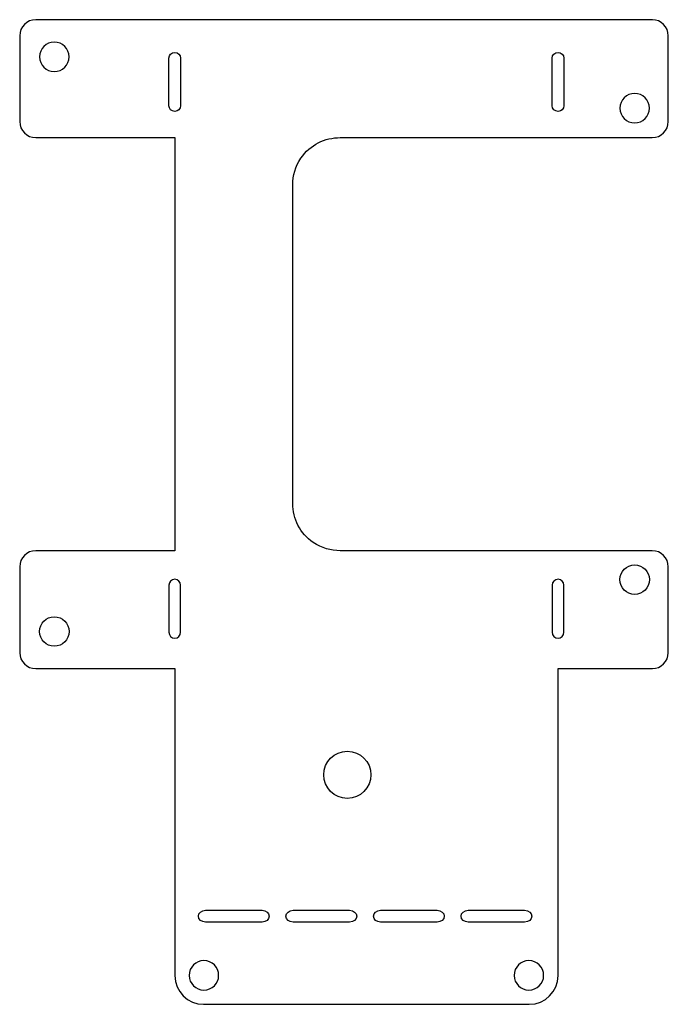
# Model space of a CAD drawing. Header units: centimetres. Extents: x -5.1 to 5.9, y -8.5 to 8.2.
import ezdxf

# ---------------------------------------------------------------- set-up
doc = ezdxf.new("R2010")
doc.units = ezdxf.units.CM
doc.header["$MEASUREMENT"] = 0
doc.layers.add('layer 1', color=7, linetype='Continuous')

msp = doc.modelspace()

# ---------------------------------------------------------------- linework, layer by layer
at = {"layer": 'layer 1', "color": 7, "lineweight": 25}
for points, knots in [([(0.34355, 6.23577), (0.34355, 6.23577), (0.34355, 6.23572), (0.34355, 6.23572), (0.34355, 6.23572), (0.08585, 6.2376), (-0.16804, 6.11516), (-0.32406, 5.88618), (-0.32406, 5.88618), (-0.41813, 5.74811), (-0.46311, 5.5911), (-0.46297, 5.43577), (-0.46297, 5.43577), (-0.46297, 5.43577), (-0.463, 5.43577), (-0.463, 5.43577), (-0.463, 5.43577), (-0.463, 5.43577), (-0.463, 0.03542), (-0.463, 0.03542), (-0.463, 0.03542), (-0.463, 0.03542), (-0.463, 0.03154), (-0.463, 0.03154), (-0.463, 0.03154), (-0.463, 0.03154), (-0.46297, 0.03154), (-0.46297, 0.03154), (-0.46297, 0.03154), (-0.46273, -0.2239), (-0.34046, -0.47481), (-0.11342, -0.62951), (-0.11342, -0.62951), (0.02659, -0.72491), (0.18608, -0.76979), (0.34355, -0.76836), (0.34355, -0.76836), (0.34355, -0.76836), (0.34355, -0.76846), (0.34355, -0.76846), (0.34355, -0.76846), (0.34355, -0.76846), (5.63599, -0.76846), (5.63599, -0.76846), (5.63599, -0.76846), (5.785, -0.76846), (5.90698, -0.89043), (5.90698, -1.03944), (5.90698, -1.03944), (5.90698, -1.03944), (5.90698, -2.49753), (5.90698, -2.49753), (5.90698, -2.49753), (5.90698, -2.64652), (5.78506, -2.76846), (5.63604, -2.76846), (5.63604, -2.76846), (5.63604, -2.76846), (4.03699, -2.76846), (4.03699, -2.76846), (4.03699, -2.76846), (4.03699, -2.76846), (4.03699, -6.46412), (4.03699, -6.46412), (4.03699, -6.46412), (4.03699, -6.46412), (4.03698, -6.46412), (4.03698, -6.46412), (4.03698, -6.46412), (4.03698, -6.46412), (4.03698, -7.97275), (4.03698, -7.97275), (4.03698, -7.97275), (4.03698, -8.24085), (3.81763, -8.4602), (3.54953, -8.4602), (3.54953, -8.4602), (3.54953, -8.4602), (-1.97556, -8.4602), (-1.97556, -8.4602), (-1.97556, -8.4602), (-2.24366, -8.4602), (-2.46301, -8.24085), (-2.46301, -7.97275), (-2.46301, -7.97275), (-2.46301, -7.97275), (-2.46301, -6.46412), (-2.46301, -6.46412), (-2.46301, -6.46412), (-2.46301, -6.46412), (-2.46301, -2.76846), (-2.46301, -2.76846), (-2.46301, -2.76846), (-2.46301, -2.76846), (-4.82204, -2.76846), (-4.82204, -2.76846), (-4.82204, -2.76846), (-4.97108, -2.76846), (-5.09302, -2.64652), (-5.09302, -2.49748), (-5.09302, -2.49748), (-5.09302, -2.49748), (-5.09302, -1.03944), (-5.09302, -1.03944), (-5.09302, -1.03944), (-5.09302, -0.8904), (-4.97105, -0.76846), (-4.82204, -0.76846), (-4.82204, -0.76846), (-4.82204, -0.76846), (-2.46302, -0.76846), (-2.46302, -0.76846), (-2.46302, -0.76846), (-2.46302, -0.76846), (-2.46302, 6.23577), (-2.46302, 6.23577), (-2.46302, 6.23577), (-2.46302, 6.23577), (-4.82204, 6.23577), (-4.82204, 6.23577), (-4.82204, 6.23577), (-4.97105, 6.23577), (-5.09302, 6.35771), (-5.09302, 6.50675), (-5.09302, 6.50675), (-5.09302, 6.50675), (-5.09302, 7.96479), (-5.09302, 7.96479), (-5.09302, 7.96479), (-5.09302, 8.11383), (-4.97108, 8.23577), (-4.82204, 8.23577), (-4.82204, 8.23577), (-4.82204, 8.23577), (5.63604, 8.23577), (5.63604, 8.23577), (5.63604, 8.23577), (5.78506, 8.23577), (5.90698, 8.11383), (5.90698, 7.96484), (5.90698, 7.96484), (5.90698, 7.96484), (5.90698, 6.50675), (5.90698, 6.50675), (5.90698, 6.50675), (5.90698, 6.35774), (5.785, 6.23577), (5.63599, 6.23577), (5.63599, 6.23577), (5.63599, 6.23577), (0.34355, 6.23577), (0.34355, 6.23577)], [0, 0, 0, 0, 0.02564103, 0.02564103, 0.02564103, 0.02564103, 0.05128205, 0.05128205, 0.05128205, 0.05128205, 0.07692308, 0.07692308, 0.07692308, 0.07692308, 0.1025641, 0.1025641, 0.1025641, 0.1025641, 0.12820513, 0.12820513, 0.12820513, 0.12820513, 0.15384615, 0.15384615, 0.15384615, 0.15384615, 0.17948718, 0.17948718, 0.17948718, 0.17948718, 0.20512821, 0.20512821, 0.20512821, 0.20512821, 0.23076923, 0.23076923, 0.23076923, 0.23076923, 0.25641026, 0.25641026, 0.25641026, 0.25641026, 0.28205128, 0.28205128, 0.28205128, 0.28205128, 0.30769231, 0.30769231, 0.30769231, 0.30769231, 0.33333333, 0.33333333, 0.33333333, 0.33333333, 0.35897436, 0.35897436, 0.35897436, 0.35897436, 0.38461538, 0.38461538, 0.38461538, 0.38461538, 0.41025641, 0.41025641, 0.41025641, 0.41025641, 0.43589744, 0.43589744, 0.43589744, 0.43589744, 0.46153846, 0.46153846, 0.46153846, 0.46153846, 0.48717949, 0.48717949, 0.48717949, 0.48717949, 0.51282051, 0.51282051, 0.51282051, 0.51282051, 0.53846154, 0.53846154, 0.53846154, 0.53846154, 0.56410256, 0.56410256, 0.56410256, 0.56410256, 0.58974359, 0.58974359, 0.58974359, 0.58974359, 0.61538462, 0.61538462, 0.61538462, 0.61538462, 0.64102564, 0.64102564, 0.64102564, 0.64102564, 0.66666667, 0.66666667, 0.66666667, 0.66666667, 0.69230769, 0.69230769, 0.69230769, 0.69230769, 0.71794872, 0.71794872, 0.71794872, 0.71794872, 0.74358974, 0.74358974, 0.74358974, 0.74358974, 0.76923077, 0.76923077, 0.76923077, 0.76923077, 0.79487179, 0.79487179, 0.79487179, 0.79487179, 0.82051282, 0.82051282, 0.82051282, 0.82051282, 0.84615385, 0.84615385, 0.84615385, 0.84615385, 0.87179487, 0.87179487, 0.87179487, 0.87179487, 0.8974359, 0.8974359, 0.8974359, 0.8974359, 0.92307692, 0.92307692, 0.92307692, 0.92307692, 0.94871795, 0.94871795, 0.94871795, 0.94871795, 1, 1, 1, 1]), ([(-4.2563, 7.60641), (-4.2563, 7.46834), (-4.36823, 7.35641), (-4.5063, 7.35641), (-4.5063, 7.35641), (-4.64437, 7.35641), (-4.7563, 7.46834), (-4.7563, 7.60641), (-4.7563, 7.60641), (-4.7563, 7.74448), (-4.64437, 7.85641), (-4.5063, 7.85641), (-4.5063, 7.85641), (-4.36823, 7.85641), (-4.2563, 7.74448), (-4.2563, 7.60641)], [0, 0, 0, 0, 0.2, 0.2, 0.2, 0.2, 0.4, 0.4, 0.4, 0.4, 0.6, 0.6, 0.6, 0.6, 1, 1, 1, 1]), ([(-2.46301, 7.68077), (-2.46301, 7.68077), (-2.46302, 7.68077), (-2.46302, 7.68077), (-2.46302, 7.68077), (-2.51772, 7.68077), (-2.56302, 7.63764), (-2.56302, 7.58554), (-2.56302, 7.58554), (-2.56302, 7.58554), (-2.56302, 6.77601), (-2.56302, 6.77601), (-2.56302, 6.77601), (-2.56302, 6.72391), (-2.51802, 6.68077), (-2.46302, 6.68077), (-2.46302, 6.68077), (-2.46302, 6.68077), (-2.46301, 6.68077), (-2.46301, 6.68077), (-2.46301, 6.68077), (-2.40801, 6.68077), (-2.36302, 6.72363), (-2.36302, 6.77601), (-2.36302, 6.77601), (-2.36302, 6.77601), (-2.36302, 7.58554), (-2.36302, 7.58554), (-2.36302, 7.58554), (-2.36302, 7.63792), (-2.40843, 7.68077), (-2.46301, 7.68077)], [0, 0, 0, 0, 0.11111111, 0.11111111, 0.11111111, 0.11111111, 0.22222222, 0.22222222, 0.22222222, 0.22222222, 0.33333333, 0.33333333, 0.33333333, 0.33333333, 0.44444444, 0.44444444, 0.44444444, 0.44444444, 0.55555556, 0.55555556, 0.55555556, 0.55555556, 0.66666667, 0.66666667, 0.66666667, 0.66666667, 0.77777778, 0.77777778, 0.77777778, 0.77777778, 1, 1, 1, 1]), ([(4.03699, 7.68077), (4.03699, 7.68077), (4.03698, 7.68077), (4.03698, 7.68077), (4.03698, 7.68077), (3.98225, 7.68077), (3.93698, 7.63767), (3.93698, 7.58554), (3.93698, 7.58554), (3.93698, 7.58554), (3.93698, 6.77601), (3.93698, 6.77601), (3.93698, 6.77601), (3.93698, 6.72388), (3.98198, 6.68077), (4.03698, 6.68077), (4.03698, 6.68077), (4.03698, 6.68077), (4.03699, 6.68077), (4.03699, 6.68077), (4.03699, 6.68077), (4.09199, 6.68077), (4.13698, 6.72363), (4.13698, 6.77601), (4.13698, 6.77601), (4.13698, 6.77601), (4.13698, 7.58554), (4.13698, 7.58554), (4.13698, 7.58554), (4.13698, 7.63792), (4.09163, 7.68077), (4.03699, 7.68077)], [0, 0, 0, 0, 0.11111111, 0.11111111, 0.11111111, 0.11111111, 0.22222222, 0.22222222, 0.22222222, 0.22222222, 0.33333333, 0.33333333, 0.33333333, 0.33333333, 0.44444444, 0.44444444, 0.44444444, 0.44444444, 0.55555556, 0.55555556, 0.55555556, 0.55555556, 0.66666667, 0.66666667, 0.66666667, 0.66666667, 0.77777778, 0.77777778, 0.77777778, 0.77777778, 1, 1, 1, 1]), ([(5.58686, 6.73577), (5.58686, 6.5977), (5.47493, 6.48577), (5.33686, 6.48577), (5.33686, 6.48577), (5.19879, 6.48577), (5.08686, 6.5977), (5.08686, 6.73577), (5.08686, 6.73577), (5.08686, 6.87384), (5.19879, 6.98577), (5.33686, 6.98577), (5.33686, 6.98577), (5.47493, 6.98577), (5.58686, 6.87384), (5.58686, 6.73577)], [0, 0, 0, 0, 0.2, 0.2, 0.2, 0.2, 0.4, 0.4, 0.4, 0.4, 0.6, 0.6, 0.6, 0.6, 1, 1, 1, 1]), ([(5.58686, -1.25846), (5.58686, -1.12039), (5.47493, -1.00846), (5.33686, -1.00846), (5.33686, -1.00846), (5.19879, -1.00846), (5.08686, -1.12039), (5.08686, -1.25846), (5.08686, -1.25846), (5.08686, -1.39653), (5.19879, -1.50846), (5.33686, -1.50846), (5.33686, -1.50846), (5.47493, -1.50846), (5.58686, -1.39653), (5.58686, -1.25846)], [0, 0, 0, 0, 0.2, 0.2, 0.2, 0.2, 0.4, 0.4, 0.4, 0.4, 0.6, 0.6, 0.6, 0.6, 1, 1, 1, 1]), ([(-2.46301, -2.25346), (-2.46301, -2.25346), (-2.46302, -2.25346), (-2.46302, -2.25346), (-2.46302, -2.25346), (-2.51784, -2.25346), (-2.56302, -2.20797), (-2.56302, -2.15246), (-2.56302, -2.15246), (-2.56302, -2.15246), (-2.56302, -1.35447), (-2.56302, -1.35447), (-2.56302, -1.35447), (-2.56302, -1.29897), (-2.51802, -1.25346), (-2.46302, -1.25346), (-2.46302, -1.25346), (-2.46302, -1.25346), (-2.46301, -1.25346), (-2.46301, -1.25346), (-2.46301, -1.25346), (-2.40801, -1.25346), (-2.36302, -1.29905), (-2.36302, -1.35447), (-2.36302, -1.35447), (-2.36302, -1.35447), (-2.36302, -2.15246), (-2.36302, -2.15246), (-2.36302, -2.15246), (-2.36302, -2.20788), (-2.40826, -2.25346), (-2.46301, -2.25346)], [0, 0, 0, 0, 0.11111111, 0.11111111, 0.11111111, 0.11111111, 0.22222222, 0.22222222, 0.22222222, 0.22222222, 0.33333333, 0.33333333, 0.33333333, 0.33333333, 0.44444444, 0.44444444, 0.44444444, 0.44444444, 0.55555556, 0.55555556, 0.55555556, 0.55555556, 0.66666667, 0.66666667, 0.66666667, 0.66666667, 0.77777778, 0.77777778, 0.77777778, 0.77777778, 1, 1, 1, 1]), ([(4.03699, -2.25346), (4.03699, -2.25346), (4.03698, -2.25346), (4.03698, -2.25346), (4.03698, -2.25346), (3.98213, -2.25346), (3.93698, -2.208), (3.93698, -2.15246), (3.93698, -2.15246), (3.93698, -2.15246), (3.93698, -1.35447), (3.93698, -1.35447), (3.93698, -1.35447), (3.93698, -1.29893), (3.98198, -1.25346), (4.03698, -1.25346), (4.03698, -1.25346), (4.03698, -1.25346), (4.03699, -1.25346), (4.03699, -1.25346), (4.03699, -1.25346), (4.09199, -1.25346), (4.13698, -1.29905), (4.13698, -1.35447), (4.13698, -1.35447), (4.13698, -1.35447), (4.13698, -2.15246), (4.13698, -2.15246), (4.13698, -2.15246), (4.13698, -2.20788), (4.0918, -2.25346), (4.03699, -2.25346)], [0, 0, 0, 0, 0.11111111, 0.11111111, 0.11111111, 0.11111111, 0.22222222, 0.22222222, 0.22222222, 0.22222222, 0.33333333, 0.33333333, 0.33333333, 0.33333333, 0.44444444, 0.44444444, 0.44444444, 0.44444444, 0.55555556, 0.55555556, 0.55555556, 0.55555556, 0.66666667, 0.66666667, 0.66666667, 0.66666667, 0.77777778, 0.77777778, 0.77777778, 0.77777778, 1, 1, 1, 1]), ([(-4.2563, -2.1391), (-4.2563, -2.00103), (-4.36823, -1.8891), (-4.5063, -1.8891), (-4.5063, -1.8891), (-4.64437, -1.8891), (-4.7563, -2.00103), (-4.7563, -2.1391), (-4.7563, -2.1391), (-4.7563, -2.27717), (-4.64437, -2.3891), (-4.5063, -2.3891), (-4.5063, -2.3891), (-4.36823, -2.3891), (-4.2563, -2.27717), (-4.2563, -2.1391)], [0, 0, 0, 0, 0.2, 0.2, 0.2, 0.2, 0.4, 0.4, 0.4, 0.4, 0.6, 0.6, 0.6, 0.6, 1, 1, 1, 1]), ([(0.86302, -4.56846), (0.86302, -4.34755), (0.68393, -4.16846), (0.46302, -4.16846), (0.46302, -4.16846), (0.24211, -4.16846), (0.06302, -4.34755), (0.06302, -4.56846), (0.06302, -4.56846), (0.06302, -4.78937), (0.24211, -4.96846), (0.46302, -4.96846), (0.46302, -4.96846), (0.68393, -4.96846), (0.86302, -4.78937), (0.86302, -4.56846)], [0, 0, 0, 0, 0.2, 0.2, 0.2, 0.2, 0.4, 0.4, 0.4, 0.4, 0.6, 0.6, 0.6, 0.6, 1, 1, 1, 1]), ([(-2.06184, -6.96624), (-2.06184, -6.96624), (-2.06184, -6.96625), (-2.06184, -6.96625), (-2.06184, -6.96625), (-2.06184, -7.02125), (-2.00739, -7.06625), (-1.94081, -7.06625), (-1.94081, -7.06625), (-1.94081, -7.06625), (-0.98285, -7.06625), (-0.98285, -7.06625), (-0.98285, -7.06625), (-0.91627, -7.06625), (-0.86184, -7.02125), (-0.86184, -6.96625), (-0.86184, -6.96625), (-0.86184, -6.96625), (-0.86184, -6.96624), (-0.86184, -6.96624), (-0.86184, -6.96624), (-0.86184, -6.91124), (-0.91627, -6.86625), (-0.98285, -6.86625), (-0.98285, -6.86625), (-0.98285, -6.86625), (-1.94081, -6.86625), (-1.94081, -6.86625), (-1.94081, -6.86625), (-2.00739, -6.86625), (-2.06184, -6.91124), (-2.06184, -6.96624)], [0, 0, 0, 0, 0.11111111, 0.11111111, 0.11111111, 0.11111111, 0.22222222, 0.22222222, 0.22222222, 0.22222222, 0.33333333, 0.33333333, 0.33333333, 0.33333333, 0.44444444, 0.44444444, 0.44444444, 0.44444444, 0.55555556, 0.55555556, 0.55555556, 0.55555556, 0.66666667, 0.66666667, 0.66666667, 0.66666667, 0.77777778, 0.77777778, 0.77777778, 0.77777778, 1, 1, 1, 1]), ([(-0.5773, -6.96624), (-0.5773, -6.96624), (-0.5773, -6.96624), (-0.5773, -6.96625), (-0.5773, -6.96625), (-0.5773, -7.02125), (-0.52285, -7.06625), (-0.45627, -7.06625), (-0.45627, -7.06625), (-0.13695, -7.06625), (0.18238, -7.06625), (0.50169, -7.06625), (0.50169, -7.06625), (0.56827, -7.06625), (0.6227, -7.02125), (0.6227, -6.96625), (0.6227, -6.96625), (0.6227, -6.96624), (0.6227, -6.96624), (0.6227, -6.96624), (0.6227, -6.96624), (0.6227, -6.91124), (0.56827, -6.86625), (0.50169, -6.86625), (0.50169, -6.86625), (0.18238, -6.86625), (-0.13695, -6.86625), (-0.45627, -6.86625), (-0.45627, -6.86625), (-0.52285, -6.86625), (-0.5773, -6.91124), (-0.5773, -6.96624)], [0, 0, 0, 0, 0.11111111, 0.11111111, 0.11111111, 0.11111111, 0.22222222, 0.22222222, 0.22222222, 0.22222222, 0.33333333, 0.33333333, 0.33333333, 0.33333333, 0.44444444, 0.44444444, 0.44444444, 0.44444444, 0.55555556, 0.55555556, 0.55555556, 0.55555556, 0.66666667, 0.66666667, 0.66666667, 0.66666667, 0.77777778, 0.77777778, 0.77777778, 0.77777778, 1, 1, 1, 1]), ([(0.90725, -6.96624), (0.90725, -6.96624), (0.90725, -6.96624), (0.90725, -6.96625), (0.90725, -6.96625), (0.90725, -7.02125), (0.9617, -7.06625), (1.02827, -7.06625), (1.02827, -7.06625), (1.3476, -7.06625), (1.66692, -7.06625), (1.98623, -7.06625), (1.98623, -7.06625), (2.05281, -7.06625), (2.10725, -7.02125), (2.10725, -6.96625), (2.10725, -6.96625), (2.10725, -6.96624), (2.10725, -6.96624), (2.10725, -6.96624), (2.10725, -6.96624), (2.10725, -6.91124), (2.05281, -6.86625), (1.98623, -6.86625), (1.98623, -6.86625), (1.66692, -6.86625), (1.3476, -6.86625), (1.02827, -6.86625), (1.02827, -6.86625), (0.9617, -6.86625), (0.90725, -6.91124), (0.90725, -6.96624)], [0, 0, 0, 0, 0.11111111, 0.11111111, 0.11111111, 0.11111111, 0.22222222, 0.22222222, 0.22222222, 0.22222222, 0.33333333, 0.33333333, 0.33333333, 0.33333333, 0.44444444, 0.44444444, 0.44444444, 0.44444444, 0.55555556, 0.55555556, 0.55555556, 0.55555556, 0.66666667, 0.66666667, 0.66666667, 0.66666667, 0.77777778, 0.77777778, 0.77777778, 0.77777778, 1, 1, 1, 1]), ([(2.39179, -6.96624), (2.39179, -6.96624), (2.39179, -6.96625), (2.39179, -6.96625), (2.39179, -6.96625), (2.39179, -7.02125), (2.44624, -7.06625), (2.51281, -7.06625), (2.51281, -7.06625), (2.51281, -7.06625), (3.47077, -7.06625), (3.47077, -7.06625), (3.47077, -7.06625), (3.53735, -7.06625), (3.59179, -7.02125), (3.59179, -6.96625), (3.59179, -6.96625), (3.59179, -6.96625), (3.59179, -6.96624), (3.59179, -6.96624), (3.59179, -6.96624), (3.59179, -6.91124), (3.53735, -6.86625), (3.47077, -6.86625), (3.47077, -6.86625), (3.47077, -6.86625), (2.51281, -6.86625), (2.51281, -6.86625), (2.51281, -6.86625), (2.44624, -6.86625), (2.39179, -6.91124), (2.39179, -6.96624)], [0, 0, 0, 0, 0.11111111, 0.11111111, 0.11111111, 0.11111111, 0.22222222, 0.22222222, 0.22222222, 0.22222222, 0.33333333, 0.33333333, 0.33333333, 0.33333333, 0.44444444, 0.44444444, 0.44444444, 0.44444444, 0.55555556, 0.55555556, 0.55555556, 0.55555556, 0.66666667, 0.66666667, 0.66666667, 0.66666667, 0.77777778, 0.77777778, 0.77777778, 0.77777778, 1, 1, 1, 1]), ([(-1.71876, -7.96987), (-1.71876, -8.10795), (-1.8307, -8.21987), (-1.96876, -8.21987), (-1.96876, -8.21987), (-2.10684, -8.21987), (-2.21876, -8.10795), (-2.21876, -7.96987), (-2.21876, -7.96987), (-2.21876, -7.83181), (-2.10684, -7.71987), (-1.96876, -7.71987), (-1.96876, -7.71987), (-1.8307, -7.71987), (-1.71876, -7.83181), (-1.71876, -7.96987)], [0, 0, 0, 0, 0.2, 0.2, 0.2, 0.2, 0.4, 0.4, 0.4, 0.4, 0.6, 0.6, 0.6, 0.6, 1, 1, 1, 1]), ([(3.79274, -7.96987), (3.79274, -8.10795), (3.6808, -8.21987), (3.54274, -8.21987), (3.54274, -8.21987), (3.40467, -8.21987), (3.29274, -8.10795), (3.29274, -7.96987), (3.29274, -7.96987), (3.29274, -7.83181), (3.40467, -7.71987), (3.54274, -7.71987), (3.54274, -7.71987), (3.6808, -7.71987), (3.79274, -7.83181), (3.79274, -7.96987)], [0, 0, 0, 0, 0.2, 0.2, 0.2, 0.2, 0.4, 0.4, 0.4, 0.4, 0.6, 0.6, 0.6, 0.6, 1, 1, 1, 1])]:
    msp.add_open_spline(points, degree=3, knots=knots, dxfattribs=at)

doc.saveas('drawing.dxf')
